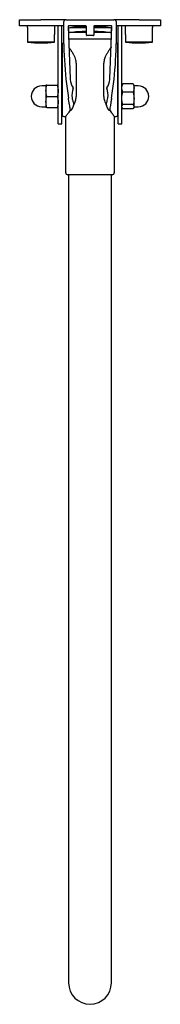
# Model space of a CAD drawing. Header units: millimetres. Extents: x 3818.881 to 3818.996, y 2040.897 to 2041.7.
import ezdxf

# ---------------------------------------------------------------- set-up
doc = ezdxf.new("R2010")
doc.units = ezdxf.units.MM
doc.layers.add('SANINDUSA', color=3, linetype='Continuous')

msp = doc.modelspace()

# ---------------------------------------------------------------- linework, layer by layer
at = {"layer": 'SANINDUSA'}
for p, q in [((3818.88064, 2041.69526), (3818.88064, 2041.70026)), ((3818.88064, 2041.70026), (3818.89794, 2041.70026)), ((3818.91858, 2041.70026), (3818.89794, 2041.70026)), ((3818.91858, 2041.70026), (3818.95769, 2041.70026)), ((3818.97834, 2041.70026), (3818.95769, 2041.70026)), ((3818.97834, 2041.70026), (3818.99564, 2041.70026)), ((3818.99564, 2041.70026), (3818.99564, 2041.69526)), ((3818.89794, 2041.69526), (3818.88064, 2041.69526)), ((3818.91652, 2041.69526), (3818.89794, 2041.69526)), ((3818.91214, 2041.63771), (3818.91214, 2041.69526)), ((3818.91514, 2041.63771), (3818.91514, 2041.69526)), ((3818.92026, 2041.69475), (3818.92181, 2041.652)), ((3818.93464, 2041.69526), (3818.92076, 2041.69526)), ((3818.93514, 2041.69371), (3818.92152, 2041.69371)), ((3818.93514, 2041.68776), (3818.93514, 2041.69476)), ((3818.94114, 2041.69476), (3818.94114, 2041.68776)), ((3818.95476, 2041.69371), (3818.94114, 2041.69371)), ((3818.95552, 2041.69526), (3818.94164, 2041.69526)), ((3818.95446, 2041.652), (3818.95602, 2041.69475)), ((3818.97834, 2041.69526), (3818.95976, 2041.69526)), ((3818.96114, 2041.63771), (3818.96114, 2041.69526)), ((3818.96414, 2041.63771), (3818.96414, 2041.69526)), ((3818.99564, 2041.69526), (3818.97834, 2041.69526)), ((3818.92064, 2041.68471), (3818.95564, 2041.68471)), ((3818.93514, 2041.68971), (3818.92152, 2041.68971)), ((3818.94064, 2041.68726), (3818.93564, 2041.68726)), ((3818.94981, 2041.68971), (3818.94114, 2041.68971)), ((3818.95476, 2041.68971), (3818.94981, 2041.68971)), ((3818.90896, 2041.6818), (3818.88731, 2041.6818)), ((3818.91564, 2041.66471), (3818.91564, 2041.68021)), ((3818.96064, 2041.68021), (3818.96064, 2041.66471)), ((3818.98896, 2041.6818), (3818.96731, 2041.6818)), ((3818.98881, 2041.68199), (3818.98914, 2041.68199)), ((3818.91564, 2041.63771), (3818.91564, 2041.66471)), ((3818.92683, 2041.66471), (3818.92683, 2041.63771)), ((3818.94944, 2041.63771), (3818.94944, 2041.66471)), ((3818.96064, 2041.66471), (3818.96064, 2041.63771)), ((3818.90214, 2041.64671), (3818.90214, 2041.64221)), ((3818.90294, 2041.64671), (3818.91133, 2041.64671)), ((3818.97333, 2041.64793), (3818.96494, 2041.64793)), ((3818.97414, 2041.64454), (3818.97414, 2041.64671)), ((3818.97414, 2041.63605), (3818.97414, 2041.64454)), ((3818.90214, 2041.64221), (3818.90214, 2041.63321)), ((3818.90294, 2041.63771), (3818.91133, 2041.63771)), ((3818.91214, 2041.61526), (3818.91214, 2041.63771)), ((3818.91514, 2041.61526), (3818.91514, 2041.63771)), ((3818.91564, 2041.62221), (3818.91564, 2041.63771)), ((3818.96064, 2041.63771), (3818.96064, 2041.62221)), ((3818.96114, 2041.61526), (3818.96114, 2041.63771)), ((3818.96414, 2041.61526), (3818.96414, 2041.63771)), ((3818.97333, 2041.64116), (3818.96494, 2041.64116)), ((3818.97414, 2041.62922), (3818.97414, 2041.63605)), ((3818.90214, 2041.63321), (3818.90214, 2041.62871)), ((3818.90294, 2041.62871), (3818.91133, 2041.62871)), ((3818.97333, 2041.63095), (3818.96494, 2041.63095)), ((3818.97414, 2041.62871), (3818.97414, 2041.62922)), ((3818.97333, 2041.6275), (3818.96494, 2041.6275)), ((3818.91214, 2041.61526), (3818.91514, 2041.61526)), ((3818.96114, 2041.61526), (3818.96414, 2041.61526)), ((3818.95614, 2041.57371), (3818.92014, 2041.57371)), ((3818.92064, 2041.00671), (3818.92064, 2040.91421)), ((3818.95564, 2040.91421), (3818.95564, 2041.00671))]:
    msp.add_line(p, q, dxfattribs=at)
at = {"layer": 'SANINDUSA', "flags": 128}
for points in [[(3818.92496, 2041.63112), (3818.9243, 2041.62962), (3818.92375, 2041.62838), (3818.92335, 2041.62746), (3818.9231, 2041.62689), (3818.92302, 2041.6267)], [(3818.95326, 2041.6267), (3818.95318, 2041.62689), (3818.95293, 2041.62746), (3818.95252, 2041.62838), (3818.95198, 2041.62962), (3818.95132, 2041.63112)]]:
    msp.add_lwpolyline(points, dxfattribs=at)
at = {"layer": 'SANINDUSA'}
for centre, radius, start, end in [((3818.91858, 2041.69826), 0.002, 90, 178.53769), ((3818.95769, 2041.69826), 0.002, 1.46231, 90), ((3819.26847, 2041.68933), 0.352, 178.53769, 188.66182), ((3818.92076, 2041.69476), 0.0005, 90, 182.08824), ((3818.92164, 2041.69271), 0.001, 96.93646, 180), ((3818.93814, 2041.55709), 0.13763, 91.24905, 96.93646), ((3818.93464, 2041.69476), 0.0005, 0, 90), ((3818.94164, 2041.69476), 0.0005, 90, 180), ((3818.93814, 2041.55709), 0.13763, 83.06354, 88.75095), ((3818.95464, 2041.69271), 0.001, 0, 83.06354), ((3818.95552, 2041.69476), 0.0005, 357.91176, 90), ((3818.60781, 2041.68933), 0.352, 351.33818, 1.46231), ((3818.92164, 2041.68871), 0.001, 96.93646, 180), ((3818.93814, 2041.55309), 0.13763, 91.24905, 96.93646), ((3818.93564, 2041.68776), 0.0005, 180, 270), ((3818.94064, 2041.68776), 0.0005, 270, 0), ((3818.93814, 2041.55309), 0.13763, 83.06354, 88.75095), ((3818.95464, 2041.68871), 0.001, 0, 83.06354), ((3818.88733, 2041.682), 0.0002, 181.06496, 264.35347), ((3818.89814, 2041.79126), 0.11, 264.35347, 275.64653), ((3818.90894, 2041.682), 0.0002, 275.64653, 358.93504), ((3818.91664, 2041.68021), 0.001, 94.36418, 180), ((3818.95964, 2041.68021), 0.001, 0, 85.63582), ((3818.96733, 2041.682), 0.0002, 181.06496, 264.35347), ((3818.97814, 2041.79126), 0.11, 264.35347, 275.64653), ((3818.98894, 2041.682), 0.0002, 275.64653, 358.93504), ((3818.92681, 2041.65218), 0.005, 182.08824, 188.30533), ((3818.94946, 2041.65218), 0.005, 351.69467, 357.91176), ((3818.89864, 2041.63771), 0.0085, 90, 270), ((3818.90189, 2041.64646), 0.00025, 270, 0), ((3818.93918, 2041.65399), 0.0175, 188.30533, 211.48204), ((3818.94087, 2041.6388), 0.0175, 161.23262, 187.66039), ((3818.92383, 2041.64459), 0.0005, 341.23262, 31.48204), ((3818.95244, 2041.64459), 0.0005, 148.51796, 198.76738), ((3818.9354, 2041.6388), 0.0175, 352.33961, 18.76738), ((3818.93709, 2041.65399), 0.0175, 328.51796, 351.69467), ((3818.97439, 2041.64646), 0.00025, 180, 270), ((3818.97764, 2041.63771), 0.0085, 270, 90), ((3818.90189, 2041.62896), 0.00025, 0, 90), ((3818.9245, 2041.63132), 0.0005, 336.33573, 24.52762), ((3818.95178, 2041.63132), 0.0005, 155.47238, 203.66427), ((3818.97439, 2041.62896), 0.00025, 90, 180), ((3818.91664, 2041.62221), 0.001, 180, 270), ((3818.92256, 2041.6269), 0.0005, 190.23169, 270), ((3818.92256, 2041.6269), 0.0005, 270, 336.33573), ((3818.95372, 2041.6269), 0.0005, 203.66427, 270), ((3818.95372, 2041.6269), 0.0005, 270, 349.76831), ((3818.95964, 2041.62221), 0.001, 270, 0), ((3818.92014, 2041.57571), 0.002, 180, 270), ((3818.95614, 2041.57571), 0.002, 270, 0), ((3818.93814, 2040.91421), 0.0175, 180, 0)]:
    msp.add_arc(centre, radius, start, end, dxfattribs=at)
for points in [[(3818.88689, 2041.69526), (3818.88713, 2041.68199)], [(3818.90914, 2041.68199), (3818.90939, 2041.69526)], [(3818.92064, 2041.69271), (3818.92064, 2041.68871)], [(3818.95564, 2041.68871), (3818.95564, 2041.69271)], [(3818.96689, 2041.69526), (3818.96713, 2041.68199)], [(3818.98914, 2041.68199), (3818.98939, 2041.69526)], [(3818.92064, 2041.68871), (3818.92064, 2041.68471)], [(3818.95564, 2041.68471), (3818.95564, 2041.68871)], [(3818.90189, 2041.64621), (3818.89864, 2041.64621)], [(3818.96445, 2041.64725), (3818.96414, 2041.64671)], [(3818.96445, 2041.64725), (3818.96494, 2041.64793)], [(3818.97333, 2041.64793), (3818.97373, 2041.64724)], [(3818.97414, 2041.64671), (3818.97383, 2041.64725)], [(3818.97764, 2041.64621), (3818.97439, 2041.64621)], [(3818.91564, 2041.64366), (3818.91514, 2041.64366)], [(3818.96114, 2041.64366), (3818.96064, 2041.64366)], [(3818.89864, 2041.62921), (3818.90189, 2041.62921)], [(3818.91514, 2041.63176), (3818.91564, 2041.63176)], [(3818.96064, 2041.63176), (3818.96114, 2041.63176)], [(3818.96414, 2041.62871), (3818.96445, 2041.62818)], [(3818.97383, 2041.62818), (3818.97414, 2041.62871)], [(3818.97439, 2041.62921), (3818.97764, 2041.62921)], [(3818.91664, 2041.62121), (3818.91814, 2041.62121)], [(3818.91814, 2041.62121), (3818.91814, 2041.57571)], [(3818.95814, 2041.57571), (3818.95814, 2041.62121)], [(3818.95814, 2041.62121), (3818.95964, 2041.62121)], [(3818.92064, 2041.57371), (3818.92064, 2041.00671)], [(3818.95564, 2041.00671), (3818.95564, 2041.57371)]]:
    msp.add_open_spline(points, degree=1, dxfattribs=at)
for points, knots in [([(3818.92683, 2041.66471), (3818.92681, 2041.6653), (3818.92675, 2041.66649), (3818.92629, 2041.66842), (3818.92551, 2041.67044), (3818.92431, 2041.67275), (3818.92283, 2041.67508), (3818.92159, 2041.67682), (3818.92099, 2041.6776), (3818.92088, 2041.67775)], [0, 0, 0, 0, 0.107068, 0.217668, 0.366087, 0.518534, 0.729666, 0.946888, 1, 1, 1, 1]), ([(3818.9554, 2041.67776), (3818.95535, 2041.6777), (3818.95493, 2041.67715), (3818.954, 2041.67586), (3818.95268, 2041.67392), (3818.95139, 2041.67172), (3818.9504, 2041.6696), (3818.94976, 2041.6676), (3818.94948, 2041.66606), (3818.94945, 2041.66508), (3818.94944, 2041.66471)], [0, 0, 0, 0, 0.021514, 0.193636, 0.369172, 0.538521, 0.711729, 0.820868, 0.932731, 1, 1, 1, 1]), ([(3818.90214, 2041.64221), (3818.90214, 2041.64232), (3818.90215, 2041.64313), (3818.90232, 2041.64465), (3818.90273, 2041.64602), (3818.90294, 2041.64671)], [0, 0, 0, 0, 0.070089, 0.530784, 1, 1, 1, 1]), ([(3818.90294, 2041.64671), (3818.90262, 2041.64671), (3818.90219, 2041.64671), (3818.90215, 2041.64671), (3818.90214, 2041.64671)], [0, 0, 0, 0, 0.745919, 1, 1, 1, 1]), ([(3818.91133, 2041.64671), (3818.91156, 2041.64598), (3818.91201, 2041.64451), (3818.9121, 2041.64298), (3818.91214, 2041.64221)], [0, 0, 0, 0, 0.495458, 1, 1, 1, 1]), ([(3818.91214, 2041.64671), (3818.91213, 2041.64671), (3818.91208, 2041.64671), (3818.91165, 2041.64671), (3818.91133, 2041.64671)], [0, 0, 0, 0, 0.254081, 1, 1, 1, 1]), ([(3818.96414, 2041.64454), (3818.96414, 2041.64462), (3818.96415, 2041.64523), (3818.96432, 2041.64638), (3818.96473, 2041.64741), (3818.96494, 2041.64793)], [0, 0, 0, 0, 0.070091, 0.530785, 1, 1, 1, 1]), ([(3818.96494, 2041.64116), (3818.96472, 2041.64171), (3818.96426, 2041.64282), (3818.96418, 2041.64397), (3818.96414, 2041.64454)], [0, 0, 0, 0, 0.495459, 1, 1, 1, 1]), ([(3818.97333, 2041.64793), (3818.97356, 2041.64738), (3818.97401, 2041.64627), (3818.9741, 2041.64512), (3818.97414, 2041.64454)], [0, 0, 0, 0, 0.495457, 1, 1, 1, 1]), ([(3818.97414, 2041.64454), (3818.97414, 2041.64446), (3818.97413, 2041.64386), (3818.97395, 2041.64271), (3818.97354, 2041.64168), (3818.97333, 2041.64116)], [0, 0, 0, 0, 0.070089, 0.530785, 1, 1, 1, 1]), ([(3818.90294, 2041.63771), (3818.90272, 2041.63845), (3818.90226, 2041.63992), (3818.90218, 2041.64145), (3818.90214, 2041.64221)], [0, 0, 0, 0, 0.495458, 1, 1, 1, 1]), ([(3818.90214, 2041.63321), (3818.90214, 2041.63332), (3818.90215, 2041.63413), (3818.90232, 2041.63565), (3818.90273, 2041.63702), (3818.90294, 2041.63771)], [0, 0, 0, 0, 0.070091, 0.530785, 1, 1, 1, 1]), ([(3818.91214, 2041.64221), (3818.91214, 2041.64211), (3818.91213, 2041.6413), (3818.91195, 2041.63978), (3818.91154, 2041.63841), (3818.91133, 2041.63771)], [0, 0, 0, 0, 0.070091, 0.530784, 1, 1, 1, 1]), ([(3818.91133, 2041.63771), (3818.91156, 2041.63698), (3818.91201, 2041.63551), (3818.9121, 2041.63398), (3818.91214, 2041.63321)], [0, 0, 0, 0, 0.495458, 1, 1, 1, 1]), ([(3818.92207, 2041.62681), (3818.92205, 2041.62691), (3818.92201, 2041.62712), (3818.92172, 2041.62872), (3818.92132, 2041.63109), (3818.92088, 2041.63377), (3818.9206, 2041.63558), (3818.92048, 2041.63632)], [0, 0, 0, 0, 0.21069, 0.421386, 0.633801, 0.849404, 1, 1, 1, 1]), ([(3818.92353, 2041.63646), (3818.92372, 2041.63545), (3818.92405, 2041.63366), (3818.92468, 2041.63217), (3818.92495, 2041.63153)], [0, 0, 0, 0, 0.567366, 1, 1, 1, 1]), ([(3818.92457, 2041.63025), (3818.92467, 2041.63041), (3818.92519, 2041.63129), (3818.92587, 2041.63283), (3818.92651, 2041.63483), (3818.9268, 2041.63637), (3818.92682, 2041.63735), (3818.92683, 2041.63771)], [0, 0, 0, 0, 0.075175, 0.422292, 0.641012, 0.865189, 1, 1, 1, 1]), ([(3818.94944, 2041.63771), (3818.94947, 2041.63713), (3818.94952, 2041.63594), (3818.94998, 2041.63402), (3818.95073, 2041.63205), (3818.95141, 2041.63078), (3818.95174, 2041.63017)], [0, 0, 0, 0, 0.212462, 0.431936, 0.726454, 1, 1, 1, 1]), ([(3818.95132, 2041.63153), (3818.95168, 2041.63239), (3818.9523, 2041.6339), (3818.95261, 2041.63569), (3818.95275, 2041.63646)], [0, 0, 0, 0, 0.570795, 1, 1, 1, 1]), ([(3818.95579, 2041.63632), (3818.95562, 2041.63524), (3818.95529, 2041.63308), (3818.95481, 2041.6302), (3818.95443, 2041.62805), (3818.95424, 2041.62696), (3818.95422, 2041.62685), (3818.95421, 2041.62681)], [0, 0, 0, 0, 0.218276, 0.436508, 0.653848, 0.868383, 1, 1, 1, 1]), ([(3818.96414, 2041.63605), (3818.96414, 2041.63617), (3818.96415, 2041.63709), (3818.96432, 2041.63882), (3818.96473, 2041.64038), (3818.96494, 2041.64116)], [0, 0, 0, 0, 0.070091, 0.530784, 1, 1, 1, 1]), ([(3818.96494, 2041.63095), (3818.96472, 2041.63178), (3818.96426, 2041.63345), (3818.96418, 2041.63518), (3818.96414, 2041.63605)], [0, 0, 0, 0, 0.495459, 1, 1, 1, 1]), ([(3818.97333, 2041.64116), (3818.97356, 2041.64033), (3818.97401, 2041.63866), (3818.9741, 2041.63693), (3818.97414, 2041.63605)], [0, 0, 0, 0, 0.495458, 1, 1, 1, 1]), ([(3818.97414, 2041.63605), (3818.97414, 2041.63593), (3818.97413, 2041.63502), (3818.97395, 2041.63329), (3818.97354, 2041.63173), (3818.97333, 2041.63095)], [0, 0, 0, 0, 0.07009, 0.530784, 1, 1, 1, 1]), ([(3818.90294, 2041.62871), (3818.90272, 2041.62945), (3818.90226, 2041.63092), (3818.90218, 2041.63245), (3818.90214, 2041.63321)], [0, 0, 0, 0, 0.495458, 1, 1, 1, 1]), ([(3818.90294, 2041.62871), (3818.90262, 2041.62871), (3818.90219, 2041.62871), (3818.90215, 2041.62871), (3818.90214, 2041.62871)], [0, 0, 0, 0, 0.745919, 1, 1, 1, 1]), ([(3818.91214, 2041.63321), (3818.91214, 2041.63311), (3818.91213, 2041.6323), (3818.91195, 2041.63078), (3818.91154, 2041.62941), (3818.91133, 2041.62871)], [0, 0, 0, 0, 0.070089, 0.530784, 1, 1, 1, 1]), ([(3818.91214, 2041.62871), (3818.91213, 2041.62871), (3818.91208, 2041.62871), (3818.91165, 2041.62871), (3818.91133, 2041.62871)], [0, 0, 0, 0, 0.254081, 1, 1, 1, 1]), ([(3818.96414, 2041.62922), (3818.96415, 2041.62937), (3818.96419, 2041.62995), (3818.96462, 2041.63052), (3818.96494, 2041.63095)], [0, 0, 0, 0, 0.25408, 1, 1, 1, 1]), ([(3818.96494, 2041.6275), (3818.96483, 2041.62764), (3818.96436, 2041.6282), (3818.96423, 2041.62878), (3818.96414, 2041.62922)], [0, 0, 0, 0, 0.2392, 1, 1, 1, 1]), ([(3818.97333, 2041.63095), (3818.97365, 2041.63052), (3818.97408, 2041.62995), (3818.97413, 2041.62937), (3818.97414, 2041.62922)], [0, 0, 0, 0, 0.74592, 1, 1, 1, 1]), ([(3818.97414, 2041.62922), (3818.97404, 2041.62878), (3818.97392, 2041.6282), (3818.97345, 2041.62764), (3818.97333, 2041.6275)], [0, 0, 0, 0, 0.7608, 1, 1, 1, 1]), ([(3818.91815, 2041.62123), (3818.91815, 2041.62123), (3818.9181, 2041.62117), (3818.91827, 2041.62138), (3818.91865, 2041.62184), (3818.91925, 2041.62258), (3818.92004, 2041.62358), (3818.92105, 2041.6249), (3818.92181, 2041.62589), (3818.92223, 2041.62652)], [0, 0, 0, 0, 0.0188519, 0.1803776, 0.3273548, 0.4779715, 0.6384046, 0.8020721, 0.9900981, 0.9900981, 0.9900981, 0.9900981]), ([(3818.95398, 2041.62663), (3818.95434, 2041.62612), (3818.95512, 2041.62501), (3818.9562, 2041.62362), (3818.9571, 2041.62249), (3818.95772, 2041.62172), (3818.95808, 2041.62128), (3818.95811, 2041.62125), (3818.95812, 2041.62123)], [0, 0, 0, 0, 0.161551, 0.350624, 0.544582, 0.701204, 0.862142, 1, 1, 1, 1])]:
    msp.add_open_spline(points, degree=3, knots=knots, dxfattribs=at)

doc.saveas('drawing.dxf')
